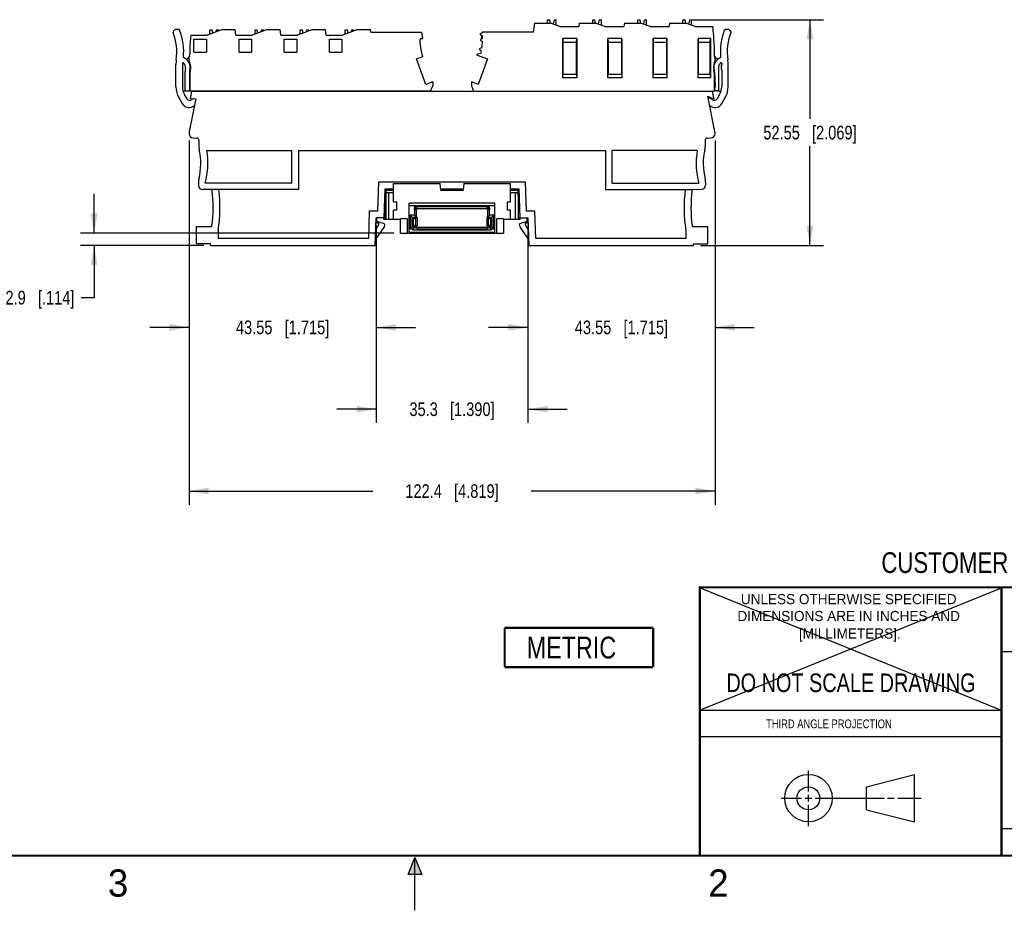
# Model space of a CAD drawing. Header units: inches. Extents: x 0 to 22, y 0 to 17.
# Tile 15 of 27: x 7.4 to 16.4, y 0 to 8.2. Entities that reach past the tile are written whole.
import ezdxf

# ---------------------------------------------------------------- set-up
doc = ezdxf.new("R2010")
doc.units = ezdxf.units.IN
doc.header["$LTSCALE"] = 1.21
doc.header["$MEASUREMENT"] = 0
doc.layers.get('0').update_dxf_attribs({"linetype": 'CONTINUOUS'})
doc.layers.add('DETAIL', color=7, linetype='CONTINUOUS')
doc.layers.add('DIMENSIONS', color=7, linetype='CONTINUOUS')
doc.styles.get("Standard").update_dxf_attribs({"font": 'txt', "width": 0.8})
doc.styles.add('TEXTSTYLE_2', font='txt')
doc.dimstyles.new('DIMSTYLE_1', dxfattribs={"dimtxt": 0.125, "dimasz": 0.18, "dimexe": 0.125, "dimexo": 0.0625, "dimgap": 0.0625, "dimtad": 0, "dimtih": 1, "dimtoh": 1, "dimdsep": 46, "dimtxsty": 'STANDARD', "dimblk": '_FILLED', "dimblk1": '_FILLED', "dimblk2": '_FILLED', "dimcen": 0.09, "dimadec": 0, "dimazin": 0, "dimtp": 0.02, "dimtm": 0.02, "dimtfac": 1, "dimtofl": 0, "dimtmove": 0, "dimatfit": 3, "dimldrblk": '_FILLED', "dimfxl": 1, "dimtolj": 1, "dimarcsym": 0})

# ---------------------------------------------------------------- blocks, each defined once
blk = doc.blocks.new('_FILLED')
at = {"color": 0, "linetype": 'BYBLOCK'}
blk.add_solid([(0, 0), (-1, 0.174), (-1, -0.174)], dxfattribs=at)
blk = doc.blocks.new('*D2')
at = {"layer": 'DIMENSIONS', "color": 2, "linetype": 'CONTINUOUS'}
for p, q in [((8.0607, 6.2055), (8.0607, 6.5655)), ((10.8057, 6.2055), (7.9357, 6.2055)), ((9.065, 6.0913), (7.9357, 6.0913)), ((8.0607, 6.0913), (8.0607, 5.6131)), ((8.0607, 5.6131), (7.9432, 5.6131))]:
    blk.add_line(p, q, dxfattribs=at)
at = {"layer": 'DIMENSIONS', "color": 2, "linetype": 'CONTINUOUS', "xscale": 0.18, "yscale": 0.18, "zscale": 0.18}
for p, rotation in [((8.0607, 6.2055), 269.9999999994), ((8.0607, 6.0913), 89.9999999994)]:
    blk.add_blockref('_FILLED', p, dxfattribs=dict(at, rotation=rotation))
at = {"layer": 'DIMENSIONS', "color": 2, "linetype": 'CONTINUOUS', "insert": (7.8807, 5.6756), "char_height": 0.125, "width": 1.025, "attachment_point": 3, "line_spacing_factor": 0.9}
blk.add_mtext('2.9{\\Ftxt.shx;\\W1.000000;\\H0.125000; }[.114]', dxfattribs=at)
blk = doc.blocks.new('*D3')
at = {"layer": 'DIMENSIONS', "color": 2, "linetype": 'CONTINUOUS'}
for p, q in [((8.9307, 7.0544), (8.9307, 5.2163)), ((10.6452, 6.2808), (10.6452, 5.2163)), ((8.9307, 5.3413), (8.5707, 5.3413)), ((10.6452, 5.3413), (11.0052, 5.3413))]:
    blk.add_line(p, q, dxfattribs=at)
at = {"layer": 'DIMENSIONS', "color": 2, "linetype": 'CONTINUOUS', "xscale": 0.18, "yscale": 0.18, "zscale": 0.18}
blk.add_blockref('_FILLED', (8.9307, 5.3413), dxfattribs=at)
at = {"layer": 'DIMENSIONS', "color": 2, "linetype": 'CONTINUOUS', "xscale": 0.18, "yscale": 0.18, "zscale": 0.18, "rotation": 180}
blk.add_blockref('_FILLED', (10.6452, 5.3413), dxfattribs=at)
at = {"layer": 'DIMENSIONS', "color": 2, "linetype": 'CONTINUOUS', "insert": (9.7879, 5.4038), "char_height": 0.125, "width": 1.325, "attachment_point": 2, "line_spacing_factor": 0.9}
blk.add_mtext('43.55{\\Ftxt.shx;\\W1.000000;\\H0.125000; }[1.715]', dxfattribs=at)
blk = doc.blocks.new('*D4')
at = {"layer": 'DIMENSIONS', "color": 2, "linetype": 'CONTINUOUS'}
for p, q in [((10.6452, 6.2808), (10.6452, 4.4663)), ((12.035, 6.2808), (12.035, 4.4663)), ((10.6452, 4.5913), (10.2852, 4.5913)), ((12.035, 4.5913), (12.395, 4.5913))]:
    blk.add_line(p, q, dxfattribs=at)
at = {"layer": 'DIMENSIONS', "color": 2, "linetype": 'CONTINUOUS', "xscale": 0.18, "yscale": 0.18, "zscale": 0.18}
blk.add_blockref('_FILLED', (10.6452, 4.5913), dxfattribs=at)
at = {"layer": 'DIMENSIONS', "color": 2, "linetype": 'CONTINUOUS', "xscale": 0.18, "yscale": 0.18, "zscale": 0.18, "rotation": 180}
blk.add_blockref('_FILLED', (12.035, 4.5913), dxfattribs=at)
at = {"layer": 'DIMENSIONS', "color": 2, "linetype": 'CONTINUOUS', "insert": (11.3401, 4.6538), "char_height": 0.125, "width": 1.225, "attachment_point": 2, "line_spacing_factor": 0.9}
blk.add_mtext('35.3{\\Ftxt.shx;\\W1.000000;\\H0.125000; }[1.390]', dxfattribs=at)
blk = doc.blocks.new('*D5')
at = {"layer": 'DIMENSIONS', "color": 2, "linetype": 'CONTINUOUS'}
for p, q in [((13.7495, 7.0544), (13.7495, 5.2163)), ((12.035, 6.2808), (12.035, 5.2163)), ((12.035, 5.3413), (11.675, 5.3413)), ((13.7495, 5.3413), (14.1095, 5.3413))]:
    blk.add_line(p, q, dxfattribs=at)
at = {"layer": 'DIMENSIONS', "color": 2, "linetype": 'CONTINUOUS', "xscale": 0.18, "yscale": 0.18, "zscale": 0.18}
blk.add_blockref('_FILLED', (12.035, 5.3413), dxfattribs=at)
at = {"layer": 'DIMENSIONS', "color": 2, "linetype": 'CONTINUOUS', "xscale": 0.18, "yscale": 0.18, "zscale": 0.18, "rotation": 180}
blk.add_blockref('_FILLED', (13.7495, 5.3413), dxfattribs=at)
at = {"layer": 'DIMENSIONS', "color": 2, "linetype": 'CONTINUOUS', "insert": (12.8923, 5.4038), "char_height": 0.125, "width": 1.325, "attachment_point": 2, "line_spacing_factor": 0.9}
blk.add_mtext('43.55{\\Ftxt.shx;\\W1.000000;\\H0.125000; }[1.715]', dxfattribs=at)
blk = doc.blocks.new('*D6')
at = {"layer": 'DIMENSIONS', "color": 2, "linetype": 'CONTINUOUS'}
for p, q in [((8.9307, 7.0544), (8.9307, 3.7163)), ((13.7495, 7.0544), (13.7495, 3.7163)), ((8.9307, 3.8413), (10.6151, 3.8413)), ((13.7495, 3.8413), (12.0651, 3.8413))]:
    blk.add_line(p, q, dxfattribs=at)
at = {"layer": 'DIMENSIONS', "color": 2, "linetype": 'CONTINUOUS', "xscale": 0.18, "yscale": 0.18, "zscale": 0.18, "rotation": 180}
blk.add_blockref('_FILLED', (8.9307, 3.8413), dxfattribs=at)
at = {"layer": 'DIMENSIONS', "color": 2, "linetype": 'CONTINUOUS', "xscale": 0.18, "yscale": 0.18, "zscale": 0.18}
blk.add_blockref('_FILLED', (13.7495, 3.8413), dxfattribs=at)
at = {"layer": 'DIMENSIONS', "color": 2, "linetype": 'CONTINUOUS', "insert": (11.3401, 3.9038), "char_height": 0.125, "width": 1.325, "attachment_point": 2, "line_spacing_factor": 0.9}
blk.add_mtext('122.4{\\Ftxt.shx;\\W1.000000;\\H0.125000; }[4.819]', dxfattribs=at)
blk = doc.blocks.new('*D7')
at = {"layer": 'DIMENSIONS', "color": 2, "linetype": 'CONTINUOUS'}
for p, q in [((13.5384, 8.1602), (14.7446, 8.1602)), ((14.6196, 8.1602), (14.6196, 7.2508)), ((14.6196, 6.0913), (14.6196, 7.0008)), ((13.6152, 6.0913), (14.7446, 6.0913))]:
    blk.add_line(p, q, dxfattribs=at)
at = {"layer": 'DIMENSIONS', "color": 2, "linetype": 'CONTINUOUS', "xscale": 0.18, "yscale": 0.18, "zscale": 0.18}
for p, rotation in [((14.6196, 8.1602), 89.9999999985), ((14.6196, 6.0913), 270)]:
    blk.add_blockref('_FILLED', p, dxfattribs=dict(at, rotation=rotation))
at = {"layer": 'DIMENSIONS', "color": 2, "linetype": 'CONTINUOUS', "insert": (14.6196, 7.1883), "char_height": 0.125, "width": 1.325, "attachment_point": 2, "line_spacing_factor": 0.9}
blk.add_mtext('52.55{\\Ftxt.shx;\\W1.000000;\\H0.125000; }[2.069]', dxfattribs=at)
blk = doc.blocks.new('METRIC_BL2', base_point=(12.5026, 2.4085))
at = {"layer": 'DETAIL', "color": 7, "linetype": 'CONTINUOUS', "const_width": 0.02}
for points in [[(11.8226, 2.5885), (13.1826, 2.5885)], [(11.8226, 2.5885), (11.8226, 2.2285)], [(13.1826, 2.5885), (13.1826, 2.2285)], [(11.8226, 2.2285), (13.1826, 2.2285)]]:
    blk.add_lwpolyline(points, dxfattribs=at)
at = {"layer": 'DETAIL', "color": 2, "linetype": 'CONTINUOUS', "width": 0.8}
blk.add_text('METRIC', height=0.2, dxfattribs=at).set_placement((12.0239, 2.3074))

msp = doc.modelspace()

# ---------------------------------------------------------------- hatches: boundary and pattern name
at = {"linetype": 'CONTINUOUS'}
msp.add_hatch(color=2, dxfattribs=at).paths.add_polyline_path([(10.9375, 0.3287), (11, 0.485), (11.0625, 0.3287)])

# ---------------------------------------------------------------- linework, layer by layer
at = {"color": 7, "linetype": 'CONTINUOUS'}
for p, q in [((12.0943, 8.1287), (12.0842, 8.046)), ((12.0943, 8.1287), (12.241, 8.1287)), ((12.2158, 8.1287), (12.2161, 8.1602)), ((12.2161, 8.1602), (12.2358, 8.1602)), ((12.2426, 8.1281), (12.2358, 8.1602)), ((12.3275, 8.0972), (12.241, 8.1287)), ((12.2626, 8.1208), (12.2668, 8.1208)), ((12.2751, 8.1602), (12.2668, 8.1208)), ((12.2751, 8.1602), (12.2948, 8.1602)), ((12.2953, 8.109), (12.2948, 8.1602)), ((12.5054, 8.1287), (12.5015, 8.0972)), ((12.5054, 8.1287), (12.6544, 8.1287)), ((12.6292, 8.1287), (12.6295, 8.1602)), ((12.6295, 8.1602), (12.6492, 8.1602)), ((12.656, 8.1281), (12.6492, 8.1602)), ((12.7409, 8.0972), (12.6544, 8.1287)), ((12.676, 8.1208), (12.6802, 8.1208)), ((12.6885, 8.1602), (12.6802, 8.1208)), ((12.6885, 8.1602), (12.7082, 8.1602)), ((12.7087, 8.109), (12.7082, 8.1602)), ((12.9188, 8.1287), (12.9149, 8.0972)), ((12.9188, 8.1287), (13.0678, 8.1287)), ((13.0426, 8.1287), (13.0429, 8.1602)), ((13.0429, 8.1602), (13.0625, 8.1602)), ((13.0694, 8.1281), (13.0625, 8.1602)), ((13.1543, 8.0972), (13.0678, 8.1287)), ((13.0894, 8.1208), (13.0935, 8.1208)), ((13.1019, 8.1602), (13.0935, 8.1208)), ((13.1019, 8.1602), (13.1216, 8.1602)), ((13.122, 8.109), (13.1216, 8.1602)), ((13.3322, 8.1287), (13.3283, 8.0972)), ((13.3322, 8.1287), (13.4812, 8.1287)), ((13.456, 8.1287), (13.4562, 8.1602)), ((13.4562, 8.1602), (13.4759, 8.1602)), ((13.4827, 8.1281), (13.4759, 8.1602)), ((13.5677, 8.0972), (13.4812, 8.1287)), ((13.5028, 8.1208), (13.5069, 8.1208)), ((13.5153, 8.1602), (13.5069, 8.1208)), ((13.5153, 8.1602), (13.535, 8.1602)), ((13.5354, 8.109), (13.535, 8.1602)), ((8.7898, 8.0575), (8.7868, 8.0538)), ((8.8321, 8.0715), (8.8147, 8.0703)), ((9.2367, 8.0697), (9.0961, 8.0185)), ((9.1217, 8.0278), (9.1217, 8.0673)), ((9.1217, 8.0673), (9.142, 8.0673)), ((9.1486, 8.0376), (9.142, 8.0673)), ((9.1802, 8.0673), (9.1758, 8.0475)), ((9.1802, 8.0673), (9.2005, 8.0673)), ((9.2005, 8.0565), (9.2005, 8.0673)), ((9.2367, 8.0697), (9.3531, 8.0697)), ((9.3594, 8.0185), (9.3531, 8.0697)), ((9.6501, 8.0697), (9.5095, 8.0185)), ((9.5351, 8.0278), (9.5351, 8.0673)), ((9.5351, 8.0673), (9.5554, 8.0673)), ((9.562, 8.0376), (9.5554, 8.0673)), ((9.5936, 8.0673), (9.5892, 8.0475)), ((9.5936, 8.0673), (9.6139, 8.0673)), ((9.6139, 8.0565), (9.6139, 8.0673)), ((9.6501, 8.0697), (9.7665, 8.0697)), ((9.7728, 8.0185), (9.7665, 8.0697)), ((10.0635, 8.0697), (9.9229, 8.0185)), ((9.9485, 8.0278), (9.9485, 8.0673)), ((9.9485, 8.0673), (9.9688, 8.0673)), ((9.9754, 8.0376), (9.9688, 8.0673)), ((10.007, 8.0673), (10.0026, 8.0475)), ((10.007, 8.0673), (10.0273, 8.0673)), ((10.0273, 8.0565), (10.0273, 8.0673)), ((10.0635, 8.0697), (10.1799, 8.0697)), ((10.1861, 8.0185), (10.1799, 8.0697)), ((10.4769, 8.0697), (10.3363, 8.0185)), ((10.3619, 8.0278), (10.3619, 8.0673)), ((10.3619, 8.0673), (10.3822, 8.0673)), ((10.3888, 8.0376), (10.3822, 8.0673)), ((10.4203, 8.0673), (10.416, 8.0475)), ((10.4203, 8.0673), (10.4406, 8.0673)), ((10.4406, 8.0565), (10.4406, 8.0673)), ((10.4769, 8.0697), (10.5932, 8.0697)), ((10.5961, 8.046), (10.5932, 8.0697)), ((10.5961, 8.046), (11.0647, 8.046)), ((11.0719, 7.987), (11.0647, 8.046)), ((11.6242, 8.046), (11.5994, 8.0284)), ((11.6157, 8.046), (11.6149, 8.0394)), ((12.0842, 8.046), (11.6157, 8.046)), ((12.3275, 8.0972), (12.5015, 8.0972)), ((12.7409, 8.0972), (12.9149, 8.0972)), ((13.1543, 8.0972), (13.3283, 8.0972)), ((13.5677, 8.0972), (13.729, 8.0972)), ((13.8657, 8.0703), (13.8526, 8.0712)), ((13.898, 8.0485), (13.8905, 8.0575)), ((8.9484, 8.0185), (9.0961, 8.0185)), ((8.9761, 7.863), (8.9761, 7.983)), ((8.9761, 7.983), (9.0902, 7.983)), ((9.0902, 7.983), (9.0902, 7.863)), ((9.3594, 8.0185), (9.5095, 8.0185)), ((9.3895, 7.863), (9.3895, 7.983)), ((9.3895, 7.983), (9.5036, 7.983)), ((9.5036, 7.983), (9.5036, 7.863)), ((9.7728, 8.0185), (9.9229, 8.0185)), ((9.8028, 7.863), (9.8028, 7.983)), ((9.8028, 7.983), (9.917, 7.983)), ((9.917, 7.983), (9.917, 7.863)), ((10.1861, 8.0185), (10.3363, 8.0185)), ((10.2162, 7.863), (10.2162, 7.983)), ((10.2162, 7.983), (10.3304, 7.983)), ((10.3304, 7.983), (10.3304, 7.863)), ((11.0471, 7.987), (11.0719, 7.987)), ((11.6, 8.0216), (11.6185, 8.0132)), ((11.6195, 7.9883), (11.6019, 7.9783)), ((11.6019, 7.9715), (11.6193, 7.9613)), ((11.612, 8.0161), (11.6084, 7.987)), ((11.6084, 7.987), (11.6172, 7.987)), ((12.4824, 7.987), (12.3553, 7.987)), ((12.3553, 7.987), (12.3558, 7.9555)), ((12.3553, 7.626), (12.3553, 7.987)), ((12.3558, 7.9555), (12.4818, 7.9555)), ((12.3558, 7.9555), (12.3558, 7.6586)), ((12.4818, 7.9555), (12.4824, 7.987)), ((12.4818, 7.6586), (12.4818, 7.9555)), ((12.4824, 7.987), (12.4824, 7.626)), ((12.8958, 7.987), (12.7687, 7.987)), ((12.7687, 7.987), (12.7692, 7.9555)), ((12.7687, 7.626), (12.7687, 7.987)), ((12.7692, 7.9555), (12.8952, 7.9555)), ((12.7692, 7.9555), (12.7692, 7.6586)), ((12.8952, 7.9555), (12.8958, 7.987)), ((12.8952, 7.6586), (12.8952, 7.9555)), ((12.8958, 7.987), (12.8958, 7.626)), ((13.3092, 7.987), (13.1821, 7.987)), ((13.1821, 7.987), (13.1826, 7.9555)), ((13.1821, 7.626), (13.1821, 7.987)), ((13.1826, 7.9555), (13.3086, 7.9555)), ((13.1826, 7.9555), (13.1826, 7.6586)), ((13.3086, 7.9555), (13.3092, 7.987)), ((13.3086, 7.6586), (13.3086, 7.9555)), ((13.3092, 7.987), (13.3092, 7.626)), ((13.7068, 7.987), (13.5955, 7.987)), ((13.5955, 7.987), (13.596, 7.9555)), ((13.5955, 7.626), (13.5955, 7.987)), ((13.596, 7.9555), (13.7062, 7.9555)), ((13.596, 7.9555), (13.596, 7.6586)), ((13.7062, 7.9555), (13.7068, 7.987)), ((13.7062, 7.6586), (13.7062, 7.9555)), ((13.7068, 7.987), (13.7068, 7.626)), ((8.9387, 7.8952), (8.9387, 7.8443)), ((8.9761, 7.863), (9.0902, 7.863)), ((9.3895, 7.863), (9.5036, 7.863)), ((9.8028, 7.863), (9.917, 7.863)), ((10.2162, 7.863), (10.3304, 7.863)), ((11.6029, 7.8513), (11.5705, 7.8435)), ((11.5933, 7.8886), (11.6087, 7.8754)), ((11.6136, 7.9021), (11.5945, 7.8953)), ((13.7417, 7.9324), (13.7417, 7.8427)), ((8.8698, 7.7591), (8.8698, 7.5452)), ((11.0142, 7.8014), (11.0721, 7.8225)), ((11.0994, 7.5674), (11.0142, 7.8014)), ((11.5701, 7.836), (11.666, 7.8011)), ((11.666, 7.8011), (11.5808, 7.5671)), ((13.8106, 7.7591), (13.8106, 7.7471)), ((8.8107, 7.5452), (8.8107, 7.7488)), ((8.8954, 7.5165), (8.8954, 7.6869)), ((8.936, 7.6818), (8.936, 7.5165)), ((8.9387, 7.671), (8.9387, 7.5067)), ((13.7417, 7.671), (13.7417, 7.5067)), ((13.7462, 7.678), (13.7518, 7.5492)), ((13.785, 7.5067), (13.785, 7.6869)), ((13.8106, 7.6993), (13.8106, 7.5452)), ((13.8696, 7.5452), (13.8696, 7.7488)), ((11.1631, 7.5906), (11.0994, 7.5674)), ((11.1631, 7.5906), (11.1631, 7.5539)), ((11.5173, 7.5906), (11.5173, 7.5539)), ((11.5809, 7.5674), (11.5173, 7.5906)), ((11.5808, 7.5671), (11.5173, 7.5902)), ((12.3553, 7.626), (12.3558, 7.6586)), ((12.4824, 7.626), (12.3553, 7.626)), ((12.4818, 7.6586), (12.3558, 7.6586)), ((12.4818, 7.6586), (12.4824, 7.626)), ((12.7687, 7.626), (12.7692, 7.6586)), ((12.8958, 7.626), (12.7687, 7.626)), ((12.8952, 7.6586), (12.7692, 7.6586)), ((12.8952, 7.6586), (12.8958, 7.626)), ((13.1821, 7.626), (13.1826, 7.6586)), ((13.3092, 7.626), (13.1821, 7.626)), ((13.3086, 7.6586), (13.1826, 7.6586)), ((13.3086, 7.6586), (13.3092, 7.626)), ((13.5955, 7.626), (13.596, 7.6586)), ((13.7068, 7.626), (13.5955, 7.626)), ((13.7062, 7.6586), (13.596, 7.6586)), ((13.7062, 7.6586), (13.7068, 7.626)), ((8.8747, 7.5086), (8.9282, 7.5086)), ((11.1434, 7.5067), (8.9387, 7.5067)), ((8.9527, 7.5027), (8.9398, 7.4381)), ((13.7275, 7.5027), (8.9527, 7.5027)), ((8.978, 7.5027), (8.978, 7.5067)), ((11.0549, 7.5027), (11.055, 7.5067)), ((11.1434, 7.5067), (11.1631, 7.5539)), ((11.5173, 7.5539), (11.537, 7.5067)), ((11.537, 7.5067), (13.7417, 7.5067)), ((11.6254, 7.5067), (11.6255, 7.5027)), ((11.6321, 7.5027), (11.6323, 7.5047)), ((11.6323, 7.5047), (13.7023, 7.5047)), ((11.6433, 7.5047), (11.6433, 7.5067)), ((12.0955, 7.5047), (12.0954, 7.5027)), ((12.1395, 7.5027), (12.1394, 7.5047)), ((12.336, 7.5027), (12.3361, 7.5047)), ((12.4247, 7.5027), (12.4247, 7.5047)), ((12.4641, 7.5027), (12.4641, 7.5047)), ((12.5529, 7.5027), (12.5528, 7.5047)), ((12.7494, 7.5027), (12.7494, 7.5047)), ((12.8381, 7.5027), (12.8381, 7.5047)), ((12.8775, 7.5027), (12.8775, 7.5047)), ((12.9662, 7.5047), (12.9662, 7.5027)), ((13.1628, 7.5027), (13.1628, 7.5047)), ((13.2515, 7.5027), (13.2515, 7.5047)), ((13.2909, 7.5027), (13.2909, 7.5047)), ((13.3796, 7.5027), (13.3796, 7.5047)), ((13.5762, 7.5027), (13.5762, 7.5047)), ((13.7023, 7.5027), (13.7023, 7.5067)), ((13.7417, 7.4319), (13.7275, 7.5027)), ((13.7417, 7.5697), (13.7509, 7.5697)), ((13.7443, 7.5697), (13.7443, 7.5298)), ((13.7443, 7.5213), (13.7443, 7.5165)), ((13.785, 7.5086), (13.7522, 7.5086)), ((13.785, 7.5067), (13.8051, 7.5067)), ((8.8371, 7.4468), (8.8692, 7.3913)), ((8.9124, 7.4344), (8.8882, 7.4763)), ((8.9921, 7.4362), (8.9322, 7.1361)), ((8.9398, 7.4381), (8.9921, 7.4362)), ((8.9719, 7.4369), (8.9501, 7.4244)), ((13.6835, 7.459), (13.7417, 7.4319)), ((13.748, 7.1361), (13.6835, 7.459)), ((13.7303, 7.4244), (13.6903, 7.4474)), ((13.7921, 7.4763), (13.7679, 7.4344)), ((13.8112, 7.3913), (13.8433, 7.4468)), ((8.966, 7.3653), (8.9796, 7.3732)), ((13.7006, 7.3733), (13.7144, 7.3653)), ((8.9307, 7.1207), (8.9307, 7.1169)), ((8.968, 7.0776), (9.0025, 7.0757)), ((9.0212, 7.0561), (9.0212, 6.9994)), ((13.659, 7.0561), (13.659, 6.9994)), ((13.6777, 7.0757), (13.7122, 7.0776)), ((13.7495, 7.1169), (13.7495, 7.1207)), ((9.0927, 6.9614), (9.8736, 6.9614)), ((9.8736, 6.6622), (9.8736, 6.9614)), ((9.9326, 6.9614), (9.9326, 6.6031)), ((9.9326, 6.9614), (12.7476, 6.9614)), ((12.7476, 6.9614), (12.7476, 6.6031)), ((13.5875, 6.9614), (12.8066, 6.9614)), ((12.8066, 6.6622), (12.8066, 6.9614)), ((9.0173, 6.6706), (9.0173, 6.6425)), ((9.9326, 6.6031), (9.0566, 6.6031)), ((9.8736, 6.6622), (9.0778, 6.6622)), ((10.6671, 6.672), (10.6579, 6.4063)), ((12.0131, 6.672), (10.6671, 6.672)), ((10.7187, 6.3433), (10.728, 6.609)), ((10.7276, 6.5992), (10.8045, 6.5992)), ((10.728, 6.609), (10.8045, 6.609)), ((10.7328, 6.5493), (10.7328, 6.5992)), ((10.7345, 6.5992), (10.7345, 6.3334)), ((10.7961, 6.609), (10.7958, 6.5992)), ((10.8045, 6.4909), (10.8045, 6.6582)), ((10.8045, 6.6582), (11.2319, 6.6582)), ((11.237, 6.5992), (11.2319, 6.6582)), ((11.2362, 6.609), (11.4437, 6.609)), ((11.237, 6.5992), (11.4428, 6.5992)), ((11.448, 6.6582), (11.4428, 6.5992)), ((11.448, 6.6582), (11.8754, 6.6582)), ((11.8754, 6.4909), (11.8754, 6.6582)), ((11.8754, 6.609), (11.9522, 6.609)), ((11.8754, 6.5992), (11.9526, 6.5992)), ((11.8844, 6.5992), (11.8841, 6.609)), ((11.9453, 6.5992), (11.9453, 6.3334)), ((11.9471, 6.5493), (11.9471, 6.5992)), ((11.9522, 6.609), (11.9615, 6.3433)), ((12.0223, 6.4063), (12.0131, 6.672)), ((12.7476, 6.6031), (13.5405, 6.6031)), ((12.8066, 6.6622), (13.6024, 6.6622)), ((13.5405, 6.6031), (13.6249, 6.6061)), ((13.6629, 6.6706), (13.6629, 6.6454)), ((10.7259, 6.5493), (10.7328, 6.5493)), ((10.7294, 6.3334), (10.7294, 6.5493)), ((10.7345, 6.5756), (10.8045, 6.5756)), ((10.7612, 6.3334), (10.7612, 6.5756)), ((11.8754, 6.5756), (11.9453, 6.5756)), ((11.9187, 6.5756), (11.9187, 6.3334)), ((11.9543, 6.5493), (11.9471, 6.5493)), ((11.9505, 6.3334), (11.9505, 6.5493)), ((10.5824, 6.4063), (10.5736, 6.1543)), ((10.6579, 6.4063), (10.5824, 6.4063)), ((10.8045, 6.4909), (10.8321, 6.4909)), ((10.8045, 6.3334), (10.8045, 6.4161)), ((10.8321, 6.4161), (10.8045, 6.4161)), ((10.8321, 6.4909), (10.8321, 6.4161)), ((11.7327, 6.4787), (10.9472, 6.4787)), ((10.9472, 6.213), (10.9472, 6.4787)), ((10.9472, 6.459), (11.7327, 6.459)), ((10.9955, 6.4374), (11.0171, 6.4374)), ((10.9955, 6.4216), (10.9955, 6.4374)), ((10.9955, 6.4216), (11.0161, 6.4216)), ((11.0161, 6.4374), (10.9978, 6.4557)), ((11.6821, 6.4557), (10.9978, 6.4557)), ((10.9978, 6.4557), (10.9978, 6.4374)), ((10.9978, 6.4216), (10.9978, 6.3681)), ((11.0009, 6.4374), (11.0009, 6.4315)), ((11.0009, 6.4315), (11.679, 6.4315)), ((11.0161, 6.3498), (11.0161, 6.4216)), ((11.0171, 6.4543), (11.6584, 6.4543)), ((11.0171, 6.4315), (11.0171, 6.4543)), ((11.0171, 6.4529), (11.6584, 6.4529)), ((11.0171, 6.4472), (11.6584, 6.4472)), ((11.6584, 6.4543), (11.6584, 6.4315)), ((11.6584, 6.4374), (11.6844, 6.4374)), ((11.6821, 6.4557), (11.6638, 6.4374)), ((11.6638, 6.4216), (11.6844, 6.4216)), ((11.6638, 6.4216), (11.6638, 6.3498)), ((11.679, 6.4315), (11.679, 6.4374)), ((11.6821, 6.4374), (11.6821, 6.4557)), ((11.6821, 6.3681), (11.6821, 6.4216)), ((11.6844, 6.4374), (11.6844, 6.4216)), ((11.7327, 6.213), (11.7327, 6.4787)), ((11.8478, 6.4909), (11.8754, 6.4909)), ((11.8478, 6.4161), (11.8478, 6.4909)), ((11.8753, 6.4161), (11.8478, 6.4161)), ((11.8753, 6.3334), (11.8753, 6.4161)), ((12.0978, 6.4063), (12.0223, 6.4063)), ((12.1066, 6.1543), (12.0978, 6.4063)), ((10.6364, 6.0913), (10.6452, 6.3433)), ((10.7294, 6.3433), (10.6452, 6.3433)), ((10.651, 6.296), (10.651, 6.3433)), ((10.7166, 6.3334), (10.7166, 6.3433)), ((10.7166, 6.3334), (10.8682, 6.3334)), ((10.9296, 6.3354), (10.8682, 6.3354)), ((10.8682, 6.2055), (10.8682, 6.3354)), ((10.9296, 6.3354), (10.9296, 6.2055)), ((10.9978, 6.3681), (10.9565, 6.3681)), ((10.9866, 6.338), (10.9565, 6.3681)), ((10.9565, 6.3681), (10.9565, 6.2429)), ((10.9748, 6.3498), (11.0201, 6.3498)), ((10.9748, 6.2612), (10.9748, 6.3498)), ((10.9866, 6.338), (11.0082, 6.338)), ((10.9866, 6.273), (10.9866, 6.338)), ((11.0161, 6.3498), (10.9978, 6.3681)), ((11.0082, 6.338), (11.0201, 6.3498)), ((11.0082, 6.273), (11.0082, 6.338)), ((11.0201, 6.3498), (11.0201, 6.2701)), ((11.6598, 6.3498), (11.7051, 6.3498)), ((11.6598, 6.3498), (11.6716, 6.338)), ((11.6598, 6.3498), (11.6598, 6.2701)), ((11.6821, 6.3681), (11.6638, 6.3498)), ((11.6716, 6.338), (11.6933, 6.338)), ((11.6716, 6.338), (11.6716, 6.273)), ((11.7234, 6.3681), (11.6821, 6.3681)), ((11.6933, 6.338), (11.7234, 6.3681)), ((11.6933, 6.338), (11.6933, 6.273)), ((11.7051, 6.3498), (11.7051, 6.2612)), ((11.7234, 6.2429), (11.7234, 6.3681)), ((11.8117, 6.3354), (11.7502, 6.3354)), ((11.7502, 6.2055), (11.7502, 6.3354)), ((11.8117, 6.3354), (11.8117, 6.2055)), ((11.8117, 6.3334), (11.9632, 6.3334)), ((11.9505, 6.3433), (12.035, 6.3433)), ((11.9632, 6.3334), (11.9632, 6.3433)), ((12.0289, 6.296), (12.0289, 6.3433)), ((12.035, 6.3433), (12.0438, 6.0913)), ((8.9976, 6.1071), (8.9976, 6.2645)), ((8.9976, 6.2645), (9.1397, 6.2645)), ((9.1984, 6.2303), (9.1984, 6.1543)), ((10.6383, 6.1442), (10.7201, 6.2611)), ((10.6413, 6.2299), (10.6641, 6.2704)), ((10.7127, 6.2938), (10.651, 6.3104)), ((10.6707, 6.296), (10.651, 6.296)), ((10.6703, 6.2898), (10.6707, 6.296)), ((10.7259, 6.2862), (10.7127, 6.2938)), ((10.7201, 6.2611), (10.7259, 6.2862)), ((10.9866, 6.273), (10.9565, 6.2429)), ((10.9565, 6.2429), (10.9771, 6.2429)), ((11.0014, 6.2612), (10.9748, 6.2612)), ((10.9955, 6.2612), (10.9771, 6.2429)), ((10.9955, 6.2543), (10.9771, 6.236)), ((10.9771, 6.2429), (10.9771, 6.236)), ((10.9771, 6.236), (11.7027, 6.236)), ((11.0082, 6.273), (10.9866, 6.273)), ((10.9955, 6.2543), (10.9955, 6.2612)), ((11.0214, 6.2543), (10.9955, 6.2543)), ((11.0014, 6.2701), (11.0201, 6.2701)), ((11.0014, 6.2543), (11.0014, 6.2701)), ((11.0014, 6.2602), (11.6785, 6.2602)), ((11.0112, 6.2701), (11.0082, 6.273)), ((11.0214, 6.2374), (11.0214, 6.2602)), ((11.0214, 6.2445), (11.6628, 6.2445)), ((11.6628, 6.2388), (11.0214, 6.2388)), ((11.6628, 6.2374), (11.0214, 6.2374)), ((11.6598, 6.2701), (11.6785, 6.2701)), ((11.6628, 6.2602), (11.6628, 6.2374)), ((11.6844, 6.2543), (11.6628, 6.2543)), ((11.6716, 6.273), (11.6687, 6.2701)), ((11.6933, 6.273), (11.6716, 6.273)), ((11.6785, 6.2543), (11.6785, 6.2701)), ((11.7051, 6.2612), (11.6785, 6.2612)), ((11.7027, 6.2429), (11.6844, 6.2612)), ((11.6844, 6.2612), (11.6844, 6.2543)), ((11.7027, 6.236), (11.6844, 6.2543)), ((11.6933, 6.273), (11.7234, 6.2429)), ((11.7027, 6.2429), (11.7234, 6.2429)), ((11.7027, 6.236), (11.7027, 6.2429)), ((11.9675, 6.2938), (11.9543, 6.2862)), ((11.9543, 6.2862), (11.9601, 6.2611)), ((11.9601, 6.2611), (12.0419, 6.1442)), ((12.0289, 6.3103), (11.9675, 6.2938)), ((12.0289, 6.296), (12.0092, 6.296)), ((12.0092, 6.296), (12.0095, 6.2898)), ((12.0158, 6.2704), (12.039, 6.2293)), ((13.4818, 6.2303), (13.4818, 6.1543)), ((13.5405, 6.2645), (13.6826, 6.2645)), ((13.6826, 6.1071), (13.6826, 6.2645)), ((10.5736, 6.1543), (9.1984, 6.1543)), ((10.6393, 6.174), (10.6592, 6.174)), ((10.8682, 6.2055), (11.8117, 6.2055)), ((10.9472, 6.213), (11.7327, 6.213)), ((12.021, 6.174), (12.0409, 6.174)), ((13.4818, 6.1543), (12.1066, 6.1543)), ((9.1275, 6.1071), (8.9976, 6.1071)), ((9.1275, 6.0913), (9.1275, 6.1071)), ((9.1275, 6.0913), (10.6364, 6.0913)), ((12.0438, 6.0913), (13.5527, 6.0913)), ((13.5527, 6.1071), (13.6826, 6.1071)), ((13.5527, 6.0913), (13.5527, 6.1071)), ((15.1374, 1.132), (15.5769, 1.2447)), ((15.5769, 0.8105), (15.5769, 1.2447)), ((15.1374, 0.9219), (15.1374, 1.132)), ((15.1374, 0.9219), (15.5769, 0.8105))]:
    msp.add_line(p, q, dxfattribs=at)
at = {"color": 2, "linetype": 'CONTINUOUS'}
for p, q in [((16.375, 2.96), (21.5, 2.96)), ((16.375, 2.37), (16.6109, 2.37)), ((13.61, 1.835), (16.375, 1.835)), ((16.375, 1.5888), (13.61, 1.5888)), ((14.6059, 1.0901), (14.6059, 1.2769)), ((14.3557, 1.0276), (14.5434, 1.0276)), ((14.5747, 1.0276), (14.6372, 1.0276)), ((14.6059, 0.9964), (14.6059, 1.0589)), ((14.6684, 1.0276), (15.2987, 1.0276)), ((15.3299, 1.0276), (15.3924, 1.0276)), ((15.4237, 1.0276), (15.6394, 1.0276)), ((14.6059, 0.7723), (14.6059, 0.9651)), ((16.375, 0.75), (21.5, 0.75)), ((10.9375, 0.3287), (11, 0.485)), ((11, 0.485), (11.0625, 0.3287)), ((11, 0), (11, 0.485)), ((11.0625, 0.3287), (10.9375, 0.3287))]:
    msp.add_line(p, q, dxfattribs=at)
at = {"color": 7, "linetype": 'CONTINUOUS', "const_width": 0.02}
for points in [[(13.6, 2.9595), (21.5, 2.96)], [(13.61, 0.5), (13.61, 2.96)], [(16.375, 2.96), (16.375, 0.5)], [(0.5, 0.5), (21.5, 0.5)]]:
    msp.add_lwpolyline(points, dxfattribs=at)
at = {"color": 7, "linetype": 'CONTINUOUS'}
for centre, radius in [((14.6059, 1.0276), 0.2171), ((14.6054, 1.0269), 0.105)]:
    msp.add_circle(centre, radius, dxfattribs=at)
for centre, radius, start, end in [((8.7959, 8.0463), 0.0118, 140.5, 201.26636), ((8.3226, 7.8621), 0.4961, 351.96748, 21.26636), ((8.8171, 8.035), 0.0354, 94, 140.5), ((8.8329, 8.0597), 0.0118, 21.16842, 94), ((8.3226, 7.8621), 0.5591, 354.89241, 21.16842), ((12.2317, 7.8991), 1.5104, 1.26385, 7.53822), ((14.3577, 7.8621), 0.5591, 159.2921, 184.50711), ((13.8514, 8.0535), 0.0177, 86, 159.2921), ((14.3577, 7.8621), 0.5591, 158.83158, 159.18997), ((13.8474, 8.0597), 0.0118, 86, 158.83158), ((14.3577, 7.8621), 0.4961, 157.93689, 188.03252), ((13.8632, 8.035), 0.0354, 39.5, 86), ((9.7261, 7.8952), 0.7874, 170.99484, 180), ((11.4224, 7.9598), 0.3763, 175.85163, 201.39568), ((11.6017, 8.0251), 0.00394, 125.5, 245.5), ((11.6039, 7.9749), 0.00394, 119.5, 239.5), ((11.1236, 7.9791), 0.4961, 351.06311, 357.93689), ((11.1236, 7.9791), 0.4961, 1.06311, 3.93689), ((11.5958, 7.8916), 0.00394, 109.5, 229.5), ((11.1236, 7.9791), 0.4961, 345.06311, 347.93689), ((9.1257, 7.7488), 0.315, 171.96748, 180), ((8.8757, 7.7591), 0.00591, 52.50475, 180), ((8.8481, 7.7232), 0.0512, 347.6192, 52.50475), ((8.8481, 7.7232), 0.0945, 341.98841, 70.63702), ((8.8924, 7.8443), 0.0463, 284.41155, 360), ((8.9913, 7.7978), 0.063, 154.81369, 207.5186), ((8.8481, 7.7232), 0.0984, 342.85379, 27.5186), ((11.5714, 7.8397), 0.00394, 103.5, 250), ((13.8322, 7.7232), 0.0984, 152.4814, 197.14621), ((13.8322, 7.7232), 0.0945, 112.80088, 200.51159), ((13.781, 7.8427), 0.0394, 180, 206.03691), ((13.6891, 7.7978), 0.063, 332.4814, 26.03691), ((13.7817, 7.8413), 0.0394, 205.1665, 267.57205), ((13.8322, 7.7232), 0.0512, 127.49525, 192.3808), ((13.7926, 7.8176), 0.00787, 292.80088, 4.50711), ((13.8047, 7.7591), 0.00591, 0, 127.49525), ((13.5547, 7.7488), 0.315, 0, 8.03252), ((9.0135, 7.6869), 0.1181, 167.6192, 180), ((8.9754, 7.6818), 0.0394, 161.98841, 180), ((9.0174, 7.671), 0.0787, 162.85379, 180), ((13.6629, 7.671), 0.0787, 0, 17.14621), ((13.7069, 7.6763), 0.0394, 2.5, 20.51159), ((13.6669, 7.6869), 0.1181, 0, 12.3808), ((13.8322, 7.7232), 0.0276, 152.20423, 207.79577), ((13.787, 7.7471), 0.0236, 332.20423, 360), ((13.787, 7.6993), 0.0236, 0, 27.79577), ((9.0076, 7.5452), 0.1969, 180, 210), ((9.0076, 7.5452), 0.1378, 180, 210), ((8.9032, 7.5165), 0.00787, 180, 270), ((8.9282, 7.5165), 0.00787, 270, 360), ((8.9229, 7.5657), 0.0157, 0, 33.54534), ((13.7574, 7.5657), 0.0157, 165.46311, 180), ((13.7604, 7.5254), 0.0167, 140.8269, 270), ((13.7522, 7.5165), 0.00787, 180, 270), ((13.7321, 7.5484), 0.0197, 320.8269, 2.5), ((13.7683, 7.5254), 0.0167, 270, 360), ((13.7771, 7.5165), 0.00787, 270, 360), ((13.6728, 7.5452), 0.1378, 330, 360), ((13.6728, 7.5452), 0.1969, 330, 360), ((8.9363, 7.4482), 0.0276, 210, 300), ((13.6824, 7.4338), 0.0157, 60, 78.92748), ((13.7441, 7.4482), 0.0276, 240, 330), ((8.9305, 7.4267), 0.0709, 210, 300), ((13.7498, 7.4267), 0.0709, 240, 330), ((9.0094, 7.1207), 0.0787, 168.7, 180), ((13.6708, 7.1207), 0.0787, 0, 11.3), ((8.97, 7.1169), 0.0394, 180, 267), ((9.0015, 7.0561), 0.0197, 0, 87), ((13.6787, 7.0561), 0.0197, 93, 180), ((13.7102, 7.1169), 0.0394, 273, 360), ((8.446, 6.8433), 0.5925, 345.93727, 12.69064), ((9.1393, 6.9994), 0.1181, 180, 192.69064), ((8.4539, 6.8433), 0.6496, 343.81213, 10.47568), ((14.2263, 6.8433), 0.6496, 169.52432, 196.18787), ((14.2342, 6.8433), 0.5925, 167.30936, 194.06273), ((13.5409, 6.9994), 0.1181, 347.30936, 360), ((9.1354, 6.6706), 0.1181, 165.93727, 180), ((13.5448, 6.6706), 0.1181, 0, 14.06273), ((9.0566, 6.6425), 0.0394, 180, 270), ((7.8913, 6.4338), 1.2598, 352.27752, 7.72248), ((7.8913, 6.4338), 1.3228, 351.15027, 7.35266), ((14.7889, 6.4338), 1.3228, 172.64734, 188.84973), ((14.7889, 6.4338), 1.2598, 172.27752, 187.72248), ((13.6236, 6.6454), 0.0394, 272, 360), ((10.631, 6.2919), 0.0394, 327, 357), ((12.0488, 6.2919), 0.0394, 183, 213)]:
    msp.add_arc(centre, radius, start, end, dxfattribs=at)
at = {"layer": 'DETAIL', "color": 7, "linetype": 'CONTINUOUS'}
for p, q in [((16.387, 2.9588), (13.6143, 1.8336)), ((13.6143, 2.9557), (16.3715, 1.8336))]:
    msp.add_line(p, q, dxfattribs=at)

# ---------------------------------------------------------------- block references
at = {"layer": 'DETAIL', "color": 2, "linetype": 'CONTINUOUS'}
msp.add_blockref('METRIC_BL2', (12.5026, 2.4085), dxfattribs=at)

# ---------------------------------------------------------------- texts
at = {"color": 7, "linetype": 'CONTINUOUS', "attachment_point": 2, "line_spacing_factor": 0.9}
for s, insert, char_height, width in [('CUSTOMER DRAWING', (16.3742, 3.2811), 0.19, 2.432), ('DO NOT SCALE DRAWING', (14.9953, 2.1698), 0.17, 2.72)]:
    msp.add_mtext(s, dxfattribs=dict(at, insert=insert, char_height=char_height, width=width))
at = {"color": 2, "linetype": 'CONTINUOUS', "line_spacing_factor": 0.9, "style": 'TEXTSTYLE_2'}
for s, insert, char_height, width, attachment_point in [('UNLESS OTHERWISE SPECIFIED', (14.9742, 2.8979), 0.093, 2.418, 2), ('DIMENSIONS ARE IN INCHES AND', (14.9742, 2.7431), 0.093, 2.604, 2), ('[MILLIMETERS].', (14.9844, 2.5829), 0.093, 1.302, 2), ('3', (8.1875, 0.375), 0.25, 0.25, 1), ('2', (13.6875, 0.375), 0.25, 0.25, 1)]:
    msp.add_mtext(s, dxfattribs=dict(at, insert=insert, char_height=char_height, width=width, attachment_point=attachment_point))
at = {"color": 2, "linetype": 'CONTINUOUS', "insert": (14.2178, 1.7486), "char_height": 0.08, "width": 1.408, "attachment_point": 1, "line_spacing_factor": 0.9}
msp.add_mtext('THIRD ANGLE PROJECTION', dxfattribs=at)

# ---------------------------------------------------------------- dimensions: what is measured, and where the dimension line sits
at = {"layer": 'DIMENSIONS', "color": 2, "linetype": 'CONTINUOUS'}
for base, p1, p2, angle, picture, middle in [((14.6196, 8.1602), (13.5527, 6.0913), (13.4759, 8.1602), 90, '*D7', (14.6196, 7.1258)), ((12.035, 5.3413), (13.7495, 7.1169), (12.035, 6.3433), 180, '*D5', (12.8923, 5.3413)), ((8.0607, 6.2055), (9.1275, 6.0913), (10.8682, 6.2055), 90, '*D2', (7.3682, 5.6131))]:
    dim = msp.add_linear_dim(base=base, p1=p1, p2=p2, angle=angle, dimstyle='DIMSTYLE_1', dxfattribs=at)
    dim.commit()
    dim.dimension.update_dxf_attribs({"geometry": picture, "text_midpoint": middle, "dimtype": 160})
for base, p1, p2, picture, middle in [((10.6452, 5.3413), (8.9307, 7.1169), (10.6452, 6.3433), '*D3', (9.7879, 5.3413)), ((13.7495, 3.8413), (8.9307, 7.1169), (13.7495, 7.1169), '*D6', (11.3401, 3.8413)), ((12.035, 4.5913), (10.6452, 6.3433), (12.035, 6.3433), '*D4', (11.3401, 4.5913))]:
    dim = msp.add_linear_dim(base=base, p1=p1, p2=p2, dimstyle='DIMSTYLE_1', dxfattribs=at)
    dim.commit()
    dim.dimension.update_dxf_attribs({"geometry": picture, "text_midpoint": middle, "dimtype": 160})

doc.saveas('drawing.dxf')
